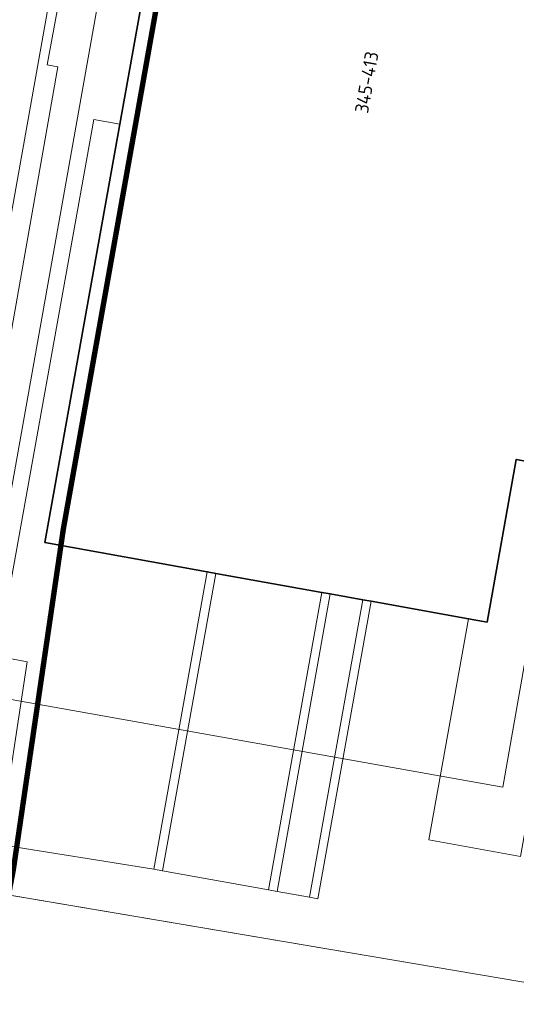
# Model space of a CAD drawing. Header units: metres. Extents: x 2514 to 227642, y 1683 to 852646.
# Tile 14 of 256: x 113542 to 113561, y 426348 to 426385. Entities that reach past the tile are written whole.
import ezdxf
from ezdxf.enums import TextEntityAlignment as Align
from ezdxf.lldxf.tags import DXFTag

# ---------------------------------------------------------------- set-up
doc = ezdxf.new("R2010")
doc.units = ezdxf.units.M
doc.linetypes.add('XX-CENTER', pattern=[8, 5, -1, 1, -1])
for name, color, linetype, lineweight in [('B-WE-GR-GROENVOORZIENING-GV', 252, 'Continuous', 18), ('B-WE-KG-GRENS_PERCEEL-GV', 252, 'KG-PERCEEL', 18), ('B-WE-OG-BEBOUWING-GV', 4, 'Continuous', 35), ('B-WE-OG-BEBOUWING_HUISNUMMER-T25-200', 7, 'Continuous', 25), ('B-WE-VH-VERHARDING_GESLOTEN-GV', 252, 'Continuous', 18), ('B-WE-VH-VERHARDING_OPEN-GV', 252, 'Continuous', 18), ('B-WE-VH-VERHARDING_TEGEL-GV', 252, 'Continuous', 18), ('N-WE-KG-WERKGRENS-G', 7, 'XX-CENTER', 35)]:
    doc.layers.add(name, color=color, linetype=linetype, lineweight=lineweight)
doc.styles.add('NLCS-ISO-M200-T25', font='NLCS-ISO.ttf', dxfattribs={"height": 0.5})
doc.styles.get("Standard").update_dxf_attribs({"font": 'romans'})
tags = doc.linetypes.add('KG-PERCEEL', pattern='A,5.5,-2,["P",Standard,S=1.8,R=0,X=-0.5,Y=-0.9],-2,5.5,-2,[5,NLCS.SHX,S=0.75,R=0,X=0,Y=0],-2', length=19).pattern_tags.tags
tags[6] = DXFTag(74, 10)

msp = doc.modelspace()

# ---------------------------------------------------------------- linework, layer by layer
at = {"layer": 'B-WE-GR-GROENVOORZIENING-GV'}
for points in [[(113545.8090000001, 426380.7190000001), (113544.8510000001, 426380.8910000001), (113541.2620000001, 426361.0100000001), (113542.3790000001, 426360.8040000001), (113541.3340000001, 426354.0330000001), (113547.0780000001, 426353.1120000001), (113549.0540000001, 426364.1360000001), (113543.0300000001, 426365.2160000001)], [(113563.2250000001, 426367.8130000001), (113560.5180000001, 426368.2980000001), (113559.4380000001, 426362.2740000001), (113558.7490000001, 426362.3980000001), (113557.2790000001, 426354.1980000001), (113560.6750000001, 426353.5890000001)]]:
    msp.add_lwpolyline(points, close=True, dxfattribs=at)
at = {"layer": 'B-WE-KG-GRENS_PERCEEL-GV', "ltscale": 0.2}
for points in [[(113521.0880000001, 426265.9420000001), (113535.9190000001, 426353.1360000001), (113537.4010000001, 426352.8860000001), (113547.7740000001, 426411.0260000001), (113531.8630000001, 426413.8170000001), (113512.5950000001, 426303.6350000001), (113515.1420000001, 426303.0950000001), (113508.2580000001, 426264.4700000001), (113521.4700000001, 426262.1560000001), (113523.7930000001, 426261.6780000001)], [(113521.0880000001, 426265.9420000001), (113523.7930000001, 426261.6780000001), (113590.6850000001, 426249.9670000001), (113594.4170000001, 426263.6730000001), (113613.4040000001, 426333.3940000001), (113567.1970000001, 426341.3220000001), (113568.1020000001, 426347.7000000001), (113561.8450000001, 426348.7570000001), (113561.5250000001, 426348.8110000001), (113537.4010000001, 426352.8860000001)]]:
    msp.add_lwpolyline(points, dxfattribs=at)
msp.add_lwpolyline([(113551.0490000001, 426410.4520000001), (113549.2800000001, 426409.2140000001), (113540.7340000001, 426361.3160000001), (113541.7760000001, 426359.4030000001), (113560.0260000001, 426356.1600000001), (113569.0170000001, 426407.3010000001)], close=True, dxfattribs=at)
at = {"layer": 'B-WE-OG-BEBOUWING-GV'}
msp.add_lwpolyline([(113566.1120000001, 426399.5020000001), (113549.6960000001, 426402.3990000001), (113547.0940000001, 426387.8840000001), (113545.8090000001, 426380.7190000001), (113543.0300000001, 426365.2160000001), (113549.0540000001, 426364.1360000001), (113549.3690000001, 426364.0790000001), (113553.3060000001, 426363.3740000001), (113553.6210000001, 426363.3170000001), (113554.8220000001, 426363.1020000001), (113555.1370000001, 426363.0450000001), (113558.7490000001, 426362.3980000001), (113559.4380000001, 426362.2740000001), (113560.5180000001, 426368.2980000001), (113563.2250000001, 426367.8130000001), (113564.1070000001, 426372.7340000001), (113561.4010000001, 426373.2200000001), (113564.1440000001, 426388.5260000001), (113566.8510000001, 426388.0400000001), (113567.7340000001, 426392.9620000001), (113565.0270000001, 426393.4470000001)], close=True, dxfattribs=at)
at = {"layer": 'B-WE-VH-VERHARDING_GESLOTEN-GV'}
for points in [[(113553.3060000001, 426363.3740000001), (113549.3690000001, 426364.0790000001), (113547.3930000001, 426353.0550000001), (113551.3300000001, 426352.3490000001)], [(113554.8220000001, 426363.1020000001), (113553.6210000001, 426363.3170000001), (113551.6450000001, 426352.2930000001), (113552.8450000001, 426352.0780000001)]]:
    msp.add_lwpolyline(points, close=True, dxfattribs=at)
at = {"layer": 'B-WE-VH-VERHARDING_OPEN-GV'}
msp.add_lwpolyline([(113545.5370000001, 426388.1580000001), (113544.1360000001, 426388.4050000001), (113543.1190000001, 426382.9260000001), (113543.5150000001, 426382.8520000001), (113539.7090000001, 426361.2830000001), (113541.2620000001, 426361.0100000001), (113544.8510000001, 426380.8910000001), (113545.8090000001, 426380.7190000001), (113547.0940000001, 426387.8840000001)], close=True, dxfattribs=at)
msp.add_lwpolyline([(113568.8290000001, 426348.0850000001), (113569.6480000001, 426349.4130000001), (113571.0740000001, 426351.7260000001), (113568.1170000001, 426352.2550000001), (113567.3730000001, 426352.3840000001), (113567.4230000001, 426352.3540000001), (113567.4670000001, 426352.3160000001), (113567.5050000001, 426352.2720000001), (113567.5350000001, 426352.2220000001), (113567.5560000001, 426352.1680000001), (113567.5680000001, 426352.1110000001), (113567.5710000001, 426352.0530000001), (113567.5650000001, 426351.9950000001), (113567.5490000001, 426351.9390000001), (113567.5240000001, 426351.8870000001), (113567.4910000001, 426351.8390000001), (113564.0930000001, 426349.3870000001), (113562.7970000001, 426349.0180000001), (113561.4600000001, 426348.8220000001), (113541.0620000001, 426352.2680000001), (113536.0200000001, 426353.1190000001), (113534.8850000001, 426346.7680000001)], dxfattribs=at)
at = {"layer": 'B-WE-VH-VERHARDING_TEGEL-GV'}
msp.add_lwpolyline([(113560.6750000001, 426353.5890000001), (113557.2790000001, 426354.1980000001), (113558.7490000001, 426362.3980000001), (113555.1370000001, 426363.0450000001), (113553.1600000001, 426352.0210000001), (113552.8450000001, 426352.0780000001), (113551.6450000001, 426352.2930000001), (113551.3300000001, 426352.3490000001), (113547.3930000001, 426353.0550000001), (113547.0780000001, 426353.1120000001), (113541.3340000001, 426354.0330000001), (113541.0620000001, 426352.2680000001), (113561.4600000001, 426348.8220000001)], dxfattribs=at)
at = {"layer": 'N-WE-KG-WERKGRENS-G', "ltscale": 0.5, "const_width": 0.2, "flags": 128}
msp.add_lwpolyline([(113539.652279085, 426425.5412106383), (113533.0340909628, 426426.5791235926), (113512.9782457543, 426310.8847958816), (113509.1064324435, 426305.0945293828), (113507.0385492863, 426292.7302907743), (113504.7284924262, 426279.3961117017), (113497.9494003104, 426267.3921159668), (113491.7208633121, 426263.9048379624), (113496.1355920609, 426256.3650487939), (113502.4347103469, 426260.0533347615, -0.182231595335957), (113509.8381920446, 426261.3180978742, -0.1265435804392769), (113516.6420836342, 426258.0895188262), (113523.8278889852, 426262.8288429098), (113521.6679732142, 426266.1037264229), (113525.9803435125, 426265.333951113), (113539.2905981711, 426339.571103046), (113541.8631476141, 426353.1057901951), (113543.7162205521, 426365.7201010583), (113550.1777698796, 426401.9050045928), (113551.5469573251, 426409.7795206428), (113574.5526975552, 426405.7343493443), (113573.156648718, 426397.5063470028), (113607.197894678, 426391.5727975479), (113606.9142502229, 426389.9455067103), (113619.1620951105, 426387.8447471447), (113613.6087416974, 426356.274736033), (113601.1821113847, 426358.275508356), (113600.8450975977, 426356.1823437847), (113597.954214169, 426356.6477957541), (113593.5617591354, 426350.5466004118), (113574.969947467, 426354.0026656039), (113574.3273543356, 426350.5458527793), (113615.6336975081, 426343.6905546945), (113593.5702554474, 426263.6985742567, 0.3569730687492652), (113596.5830726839, 426256.8902831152), (113595.2709839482, 426248.6984516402), (113599.4871594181, 426248.0231452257), (113601.0536825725, 426254.867526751), (113602.7197240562, 426255.8687238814), (113636.9005713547, 426249.8431640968), (113711.2389803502, 426237.2511108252), (113711.0777687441, 426236.3496679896), (113716.5261442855, 426235.5332054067), (113716.6852635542, 426236.5950318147), (113718.511701, 426236.321332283), (113734.1034403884, 426277.3534650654), (113735.8654120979, 426278.6174472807), (113776.1818243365, 426271.5747338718), (113774.5638994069, 426262.9961682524), (113804.2562043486, 426257.9996471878), (113798.2735707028, 426223.7590290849), (113796.4691464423, 426212.7429524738), (113816.7165562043, 426209.188839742), (113821.5323373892, 426236.9789968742), (113822.4490687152, 426236.8201356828), (113823.38833277, 426242.0342413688), (113822.1323202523, 426242.2604982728), (113830.1083612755, 426272.9398445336), (113832.685215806, 426287.5706428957), (113850.9831861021, 426284.5433071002), (113878.7994393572, 426279.9897636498), (113865.1983636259, 426203.1315663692), (113884.2455567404, 426200.0972019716), (113884.4584503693, 426196.3744948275), (113883.4462890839, 426190.3971485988), (113921.2140000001, 426183.9780000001), (113921.481976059, 426185.3275854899), (113923.7777291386, 426184.8717367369), (113926.2232249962, 426198.0930685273), (113928.4491152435, 426210.7447915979), (113964.9069031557, 426204.420211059), (113960.4060152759, 426178.6016884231), (113963.5606829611, 426178.1335564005), (113967.734234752, 426203.4009414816), (113997.5153878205, 426198.1933851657), (113998.7020368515, 426198.0055080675), (113998.9570123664, 426199.6159568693), (114022.3754448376, 426195.6334693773), (114018.2607056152, 426170.6206087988), (114024.1765174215, 426169.6474285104), (114029.0852568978, 426200.3945424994), (114026.4476302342, 426200.7179957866), (114031.4993138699, 426230.0875903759), (114054.4400266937, 426226.247727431), (114057.4768892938, 426225.6957474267), (114056.840923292, 426222.1968138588), (114059.9608219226, 426221.6264026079), (114065.6499488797, 426244.3542597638), (114035.5896716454, 426249.2175020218), (114041.1837957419, 426283.3985683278), (114056.0732291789, 426280.708981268), (114056.7206299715, 426283.6982477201), (114042.1852910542, 426286.163808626), (114046.9153247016, 426313.1603005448), (114065.3402521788, 426310.078427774), (114066.4022349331, 426316.8040441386), (114058.9155967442, 426317.8790328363), (114056.3003604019, 426327.3435905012), (114067.790207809, 426392.7723291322), (114039.1454551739, 426397.9085126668), (113967.8045218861, 426410.126775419), (113958.5803724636, 426362.9094672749), (114027.8585571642, 426351.3923301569), (114036.5560651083, 426349.8263668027), (114034.3171222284, 426336.7938232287), (114032.0431370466, 426337.1942331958), (114031.4974643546, 426333.9472217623), (114035.3431823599, 426333.2826994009), (114031.4092491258, 426310.1622626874), (113989.981836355, 426317.4523253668), (113994.2103992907, 426340.5503829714), (114008.8701171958, 426338.0226935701), (114009.5246668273, 426341.4332813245), (113875.2078471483, 426365.5126336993)], format="xyb", dxfattribs=at)

# ---------------------------------------------------------------- texts
at = {"layer": 'B-WE-OG-BEBOUWING_HUISNUMMER-T25-200', "style": 'NLCS-ISO-M200-T25'}
msp.add_text('345-413', height=0.5, rotation=80, dxfattribs=at).set_placement((113554.9700000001, 426382.2760000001), align=Align.MIDDLE)

doc.saveas('drawing.dxf')
